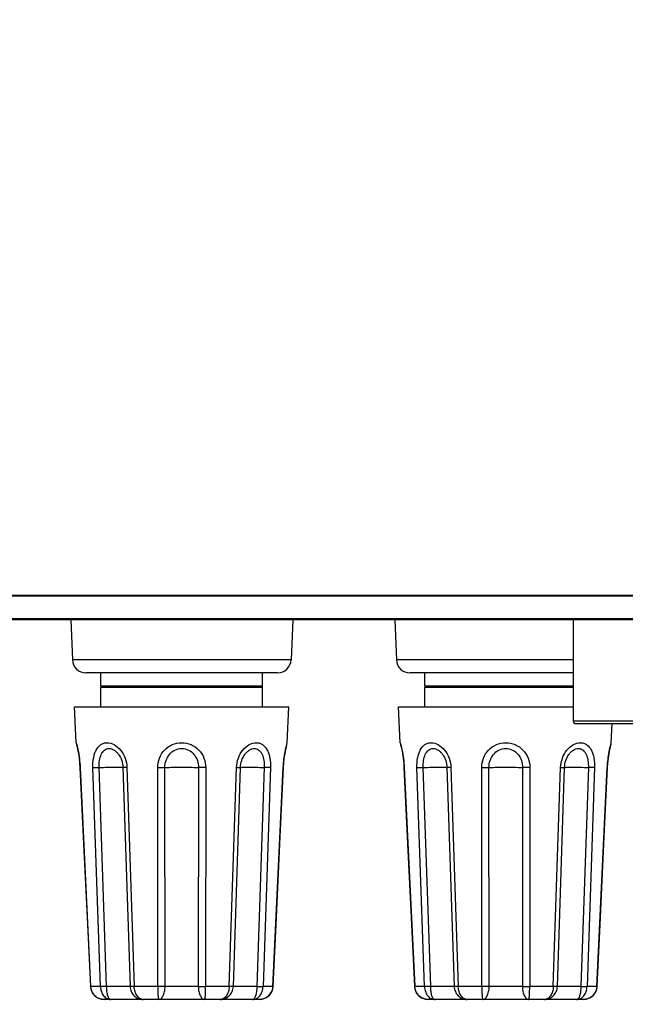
# Model space of a CAD drawing. Header units: inches. Extents: x 0 to 34, y 0 to 22.
# Tile 50 of 136: x 8.9 to 10, y 12.6 to 14.3. Entities that reach past the tile are written whole.
import ezdxf

# ---------------------------------------------------------------- set-up
doc = ezdxf.new("R2010")
doc.units = ezdxf.units.IN
doc.header["$LTSCALE"] = 1.87
doc.header["$MEASUREMENT"] = 0
doc.layers.get('0').update_dxf_attribs({"linetype": 'CONTINUOUS'})
doc.layers.add('02___PRT_ALL_AXES', color=7, linetype='CONTINUOUS')
doc.layers.add('DIMENSIONS', color=7, linetype='CONTINUOUS')
doc.styles.get("Standard").update_dxf_attribs({"font": 'txt', "width": 0.8})
doc.dimstyles.new('DIMSTYLE_1', dxfattribs={"dimtxt": 0.125, "dimasz": 0.18, "dimexe": 0.125, "dimexo": 0.0625, "dimgap": 0.0625, "dimtad": 0, "dimtih": 1, "dimtoh": 1, "dimdec": 3, "dimlfac": 1.333333, "dimzin": 4, "dimdsep": 46, "dimtxsty": 'STANDARD', "dimblk": '_FILLED', "dimblk1": '_FILLED', "dimblk2": '_FILLED', "dimcen": 0.09, "dimadec": 0, "dimazin": 0, "dimtp": 0.001, "dimtm": 0.001, "dimtfac": 1, "dimtdec": 3, "dimtofl": 0, "dimtmove": 0, "dimatfit": 3, "dimldrblk": '_FILLED', "dimfxl": 1, "dimtolj": 1, "dimtzin": 4, "dimarcsym": 0})

# ---------------------------------------------------------------- blocks, each defined once
blk = doc.blocks.new('_FILLED')
at = {"color": 0, "linetype": 'BYBLOCK'}
blk.add_solid([(0, 0), (-1, 0.1736), (-1, -0.1736)], dxfattribs=at)
blk = doc.blocks.new('*D2')
at = {"layer": 'DIMENSIONS', "color": 2, "linetype": 'CONTINUOUS'}
for p, q in [((5.8042, 13.4669), (5.8042, 11.6977)), ((14.8041, 13.4669), (14.8041, 11.6977)), ((5.8042, 11.8227), (9.5292, 11.8227)), ((14.8041, 11.8227), (11.0792, 11.8227))]:
    blk.add_line(p, q, dxfattribs=at)
at = {"layer": 'DIMENSIONS', "color": 2, "linetype": 'CONTINUOUS', "xscale": 0.18, "yscale": 0.18, "zscale": 0.18, "rotation": 180}
blk.add_blockref('_FILLED', (5.8042, 11.8227), dxfattribs=at)
at = {"layer": 'DIMENSIONS', "color": 2, "linetype": 'CONTINUOUS', "xscale": 0.18, "yscale": 0.18, "zscale": 0.18}
blk.add_blockref('_FILLED', (14.8041, 11.8227), dxfattribs=at)
at = {"layer": 'DIMENSIONS', "color": 2, "linetype": 'CONTINUOUS', "insert": (10.3042, 11.8852), "char_height": 0.125, "width": 1.425, "attachment_point": 2, "line_spacing_factor": 0.9}
blk.add_mtext('12.000{\\Ftxt.shx;\\W1.000000;\\H0.125000; }[304.8]', dxfattribs=at)
blk = doc.blocks.new('*D6')
at = {"layer": 'DIMENSIONS', "color": 2, "linetype": 'CONTINUOUS'}
for p, q in [((14.0667, 20.0346), (3.4292, 20.0346)), ((3.5542, 20.0346), (3.5542, 16.9028)), ((3.5542, 12.5727), (3.5542, 16.6528)), ((8.5529, 12.5727), (3.4292, 12.5727))]:
    blk.add_line(p, q, dxfattribs=at)
at = {"layer": 'DIMENSIONS', "color": 2, "linetype": 'CONTINUOUS', "xscale": 0.18, "yscale": 0.18, "zscale": 0.18}
for p, rotation in [((3.5542, 20.0346), 90), ((3.5542, 12.5727), 270)]:
    blk.add_blockref('_FILLED', p, dxfattribs=dict(at, rotation=rotation))
at = {"layer": 'DIMENSIONS', "color": 2, "linetype": 'CONTINUOUS', "insert": (3.5542, 16.8403), "char_height": 0.125, "width": 1.625, "attachment_point": 2, "line_spacing_factor": 0.9}
blk.add_mtext('(9.949{\\Ftxt.shx;\\W1.000000;\\H0.125000; }[252.71])', dxfattribs=at)

msp = doc.modelspace()

# ---------------------------------------------------------------- linework, layer by layer
at = {"color": 7, "linetype": 'CONTINUOUS'}
for p, q in [((6.10417, 13.27431), (14.50417, 13.27431)), ((6.10417, 13.27326), (14.50417, 13.27326)), ((14.50417, 13.2337), (6.10417, 13.2337)), ((14.50417, 13.23325), (6.10418, 13.23325)), ((6.20917, 13.23218), (14.39917, 13.23218)), ((9.02482, 13.23218), (9.02756, 13.1623)), ((9.41003, 13.23218), (9.40729, 13.1623)), ((9.58732, 13.23218), (9.59006, 13.1623)), ((9.89694, 13.23218), (9.89694, 13.05616)), ((9.40729, 13.1623), (9.02756, 13.1623)), ((9.89694, 13.1623), (9.59006, 13.1623)), ((9.38369, 13.13961), (9.05116, 13.13961)), ((9.89694, 13.13961), (9.61366, 13.13961)), ((9.89694, 13.05616), (10.1804, 13.05616)), ((9.90137, 13.05173), (10.17597, 13.05173)), ((9.03429, 13.01848), (9.03566, 13.01312)), ((9.03472, 13.01553), (9.03496, 13.01457)), ((9.03569, 13.01155), (9.03674, 13.0068)), ((9.03674, 13.0068), (9.03802, 13.00009)), ((9.03685, 13.00627), (9.03745, 13.00307)), ((9.39674, 12.9996), (9.398, 13.00627)), ((9.3974, 13.00307), (9.39811, 13.0068)), ((9.398, 13.00627), (9.3991, 13.01131)), ((9.39811, 13.0068), (9.39916, 13.01155)), ((9.39904, 13.01253), (9.40056, 13.01848)), ((9.3991, 13.01131), (9.39988, 13.01457)), ((9.39988, 13.01457), (9.40012, 13.01553)), ((9.59679, 13.01848), (9.59816, 13.01312)), ((9.59722, 13.01553), (9.59746, 13.01457)), ((9.59819, 13.01155), (9.59924, 13.0068)), ((9.59924, 13.0068), (9.60052, 13.00009)), ((9.59935, 13.00627), (9.59995, 13.00307)), ((9.95924, 12.9996), (9.9605, 13.00627)), ((9.9599, 13.00307), (9.96061, 13.0068)), ((9.9605, 13.00627), (9.9616, 13.01131)), ((9.96061, 13.0068), (9.96166, 13.01155)), ((9.96154, 13.01253), (9.96306, 13.01848)), ((9.9616, 13.01131), (9.96238, 13.01457)), ((9.96238, 13.01457), (9.96262, 13.01553)), ((9.03802, 13.00009), (9.03927, 12.99194)), ((9.03927, 12.99194), (9.04026, 12.98281)), ((9.03928, 12.99179), (9.03931, 12.99161)), ((9.03931, 12.99161), (9.04027, 12.98272)), ((9.39457, 12.98272), (9.39553, 12.99161)), ((9.39553, 12.99161), (9.39674, 12.9996)), ((9.39605, 12.99503), (9.39679, 12.99988)), ((9.60052, 13.00009), (9.60177, 12.99194)), ((9.60178, 12.99179), (9.60181, 12.99161)), ((9.60181, 12.99161), (9.60277, 12.98272)), ((9.95707, 12.98272), (9.95803, 12.99161)), ((9.95803, 12.99161), (9.95924, 12.9996)), ((9.95855, 12.99503), (9.95929, 12.99988)), ((9.04026, 12.98281), (9.04076, 12.97532)), ((9.04116, 12.97534), (9.04076, 12.97532)), ((9.04076, 12.97532), (9.04705, 12.84314)), ((9.04116, 12.97534), (9.05934, 12.5952)), ((9.06329, 12.97534), (9.07409, 12.97548)), ((9.07627, 12.5952), (9.06329, 12.97534)), ((9.0871, 12.59543), (9.07409, 12.97548)), ((9.11537, 12.97548), (9.12781, 12.59543)), ((9.12228, 12.97534), (9.11537, 12.97548)), ((9.12228, 12.97534), (9.13501, 12.5952)), ((9.17572, 12.97534), (9.18823, 12.97548)), ((9.17589, 12.5952), (9.17572, 12.97534)), ((9.18863, 12.59543), (9.18823, 12.97548)), ((9.24661, 12.97548), (9.24621, 12.59543)), ((9.25913, 12.97534), (9.24661, 12.97548)), ((9.25913, 12.97534), (9.25895, 12.5952)), ((9.29984, 12.5952), (9.31257, 12.97534)), ((9.30703, 12.59543), (9.31947, 12.97548)), ((9.31257, 12.97534), (9.31947, 12.97548)), ((9.36075, 12.97548), (9.34775, 12.59543)), ((9.37155, 12.97534), (9.35857, 12.5952)), ((9.37155, 12.97534), (9.36075, 12.97548)), ((9.37551, 12.5952), (9.39369, 12.97534)), ((9.3878, 12.84314), (9.39408, 12.97532)), ((9.39369, 12.97534), (9.39408, 12.97532)), ((9.39408, 12.97532), (9.39457, 12.98272)), ((9.60366, 12.97534), (9.60326, 12.97532)), ((9.60326, 12.97532), (9.60955, 12.84314)), ((9.60366, 12.97534), (9.62184, 12.5952)), ((9.62579, 12.97534), (9.63659, 12.97548)), ((9.63877, 12.5952), (9.62579, 12.97534)), ((9.6496, 12.59543), (9.63659, 12.97548)), ((9.68478, 12.97534), (9.67787, 12.97548)), ((9.67787, 12.97548), (9.69031, 12.59543)), ((9.68478, 12.97534), (9.69751, 12.5952)), ((9.73822, 12.97534), (9.75073, 12.97548)), ((9.73839, 12.5952), (9.73822, 12.97534)), ((9.75113, 12.59543), (9.75073, 12.97548)), ((9.80911, 12.97548), (9.80871, 12.59543)), ((9.82163, 12.97534), (9.80911, 12.97548)), ((9.82163, 12.97534), (9.82145, 12.5952)), ((9.86234, 12.5952), (9.87507, 12.97534)), ((9.86953, 12.59543), (9.88197, 12.97548)), ((9.87507, 12.97534), (9.88197, 12.97548)), ((9.92325, 12.97548), (9.91025, 12.59543)), ((9.93405, 12.97534), (9.92107, 12.5952)), ((9.93405, 12.97534), (9.92325, 12.97548)), ((9.93801, 12.5952), (9.95619, 12.97534)), ((9.9503, 12.84314), (9.95658, 12.97532)), ((9.95619, 12.97534), (9.95658, 12.97532)), ((9.95658, 12.97532), (9.95707, 12.98272)), ((9.04705, 12.84314), (9.05314, 12.71503)), ((9.3817, 12.71503), (9.3878, 12.84314)), ((9.60955, 12.84314), (9.61564, 12.71503)), ((9.9442, 12.71503), (9.9503, 12.84314)), ((9.05314, 12.71503), (9.05886, 12.59513)), ((9.37599, 12.59527), (9.3817, 12.71503)), ((9.61564, 12.71503), (9.62136, 12.59513)), ((9.93849, 12.59527), (9.9442, 12.71503)), ((9.05933, 12.59529), (9.05885, 12.59527)), ((9.05934, 12.5952), (9.05886, 12.59514)), ((9.05886, 12.59514), (9.05943, 12.59108)), ((9.07627, 12.5952), (9.05934, 12.5952)), ((9.0871, 12.59543), (9.07627, 12.59529)), ((9.0871, 12.5952), (9.07627, 12.5952)), ((9.0871, 12.5952), (9.0871, 12.59543)), ((9.135, 12.59529), (9.12781, 12.59543)), ((9.13501, 12.5952), (9.12782, 12.5952)), ((9.17589, 12.5952), (9.13501, 12.5952)), ((9.18863, 12.59543), (9.17589, 12.59529)), ((9.18863, 12.5952), (9.17589, 12.5952)), ((9.24621, 12.59543), (9.25895, 12.59529)), ((9.24621, 12.5952), (9.25895, 12.59524)), ((9.29984, 12.5952), (9.25895, 12.5952)), ((9.30703, 12.59543), (9.29984, 12.59529)), ((9.30703, 12.5952), (9.29984, 12.5952)), ((9.34775, 12.59543), (9.34774, 12.5952)), ((9.34775, 12.59543), (9.35858, 12.59529)), ((9.37551, 12.5952), (9.35857, 12.5952)), ((9.37599, 12.59527), (9.37551, 12.59529)), ((9.37599, 12.59514), (9.37551, 12.5952)), ((9.62183, 12.59529), (9.62135, 12.59527)), ((9.62184, 12.5952), (9.62136, 12.59514)), ((9.62136, 12.59514), (9.62193, 12.59108)), ((9.63877, 12.5952), (9.62184, 12.5952)), ((9.6496, 12.59543), (9.63877, 12.59529)), ((9.6496, 12.5952), (9.63877, 12.5952)), ((9.6496, 12.5952), (9.6496, 12.59543)), ((9.6975, 12.59529), (9.69031, 12.59543)), ((9.69751, 12.5952), (9.69032, 12.5952)), ((9.73839, 12.5952), (9.69751, 12.5952)), ((9.75113, 12.59543), (9.73839, 12.59529)), ((9.75113, 12.5952), (9.73839, 12.5952)), ((9.80871, 12.59543), (9.82145, 12.59529)), ((9.80871, 12.5952), (9.82145, 12.59524)), ((9.86234, 12.5952), (9.82145, 12.5952)), ((9.86953, 12.59543), (9.86234, 12.59529)), ((9.86953, 12.5952), (9.86234, 12.5952)), ((9.91025, 12.59543), (9.91024, 12.5952)), ((9.91025, 12.59543), (9.92108, 12.59529)), ((9.93801, 12.5952), (9.92107, 12.5952)), ((9.93849, 12.59527), (9.93801, 12.59529)), ((9.93849, 12.59514), (9.93801, 12.5952)), ((9.05943, 12.59108), (9.06181, 12.58498)), ((9.06181, 12.58498), (9.06562, 12.58003)), ((9.06562, 12.58003), (9.0659, 12.57967)), ((9.0659, 12.57967), (9.07141, 12.57564)), ((9.36343, 12.57564), (9.36895, 12.57967)), ((9.36887, 12.57962), (9.37294, 12.58482)), ((9.36895, 12.57967), (9.37304, 12.58498)), ((9.37294, 12.58482), (9.37419, 12.58795)), ((9.62193, 12.59108), (9.62431, 12.58498)), ((9.62431, 12.58498), (9.62812, 12.58003)), ((9.62812, 12.58003), (9.6284, 12.57967)), ((9.6284, 12.57967), (9.63391, 12.57564)), ((9.92593, 12.57564), (9.93145, 12.57967)), ((9.93137, 12.57962), (9.93544, 12.58482)), ((9.93145, 12.57967), (9.93554, 12.58498)), ((9.93544, 12.58482), (9.93669, 12.58795)), ((9.07141, 12.57564), (9.078, 12.57323)), ((9.078, 12.57323), (9.08319, 12.57268)), ((9.35157, 12.57268), (9.08319, 12.57268)), ((9.35158, 12.57268), (9.35684, 12.57323)), ((9.35158, 12.57268), (9.35666, 12.57319)), ((9.35684, 12.57323), (9.36343, 12.57564)), ((9.63391, 12.57564), (9.63737, 12.57437)), ((9.63737, 12.57437), (9.6405, 12.57323)), ((9.6405, 12.57323), (9.64569, 12.57268)), ((9.91407, 12.57268), (9.64569, 12.57268)), ((9.91408, 12.57268), (9.91934, 12.57323)), ((9.91408, 12.57268), (9.91916, 12.57319)), ((9.91934, 12.57323), (9.92593, 12.57564))]:
    msp.add_line(p, q, dxfattribs=at)
for points in [[(9.03429, 13.01848), (9.03433, 13.01783), (9.03472, 13.01553)], [(9.03496, 13.01457), (9.03574, 13.01131), (9.03616, 13.00939)], [(9.40012, 13.01553), (9.40051, 13.01783), (9.40056, 13.01848)], [(9.59679, 13.01848), (9.59683, 13.01783), (9.59722, 13.01553)], [(9.59746, 13.01457), (9.59824, 13.01131), (9.59866, 13.00939)], [(9.96262, 13.01553), (9.96301, 13.01783), (9.96306, 13.01848)], [(9.03805, 12.99988), (9.0381, 12.9996), (9.03879, 12.99503)], [(9.60055, 12.99988), (9.6006, 12.9996), (9.60129, 12.99503)], [(9.60177, 12.99194), (9.60276, 12.98281), (9.60326, 12.97532)], [(9.37304, 12.58498), (9.37542, 12.59108), (9.37599, 12.59514)], [(9.93554, 12.58498), (9.93792, 12.59108), (9.93849, 12.59514)], [(9.35666, 12.57319), (9.36327, 12.57555), (9.36334, 12.5756)], [(9.91916, 12.57319), (9.92577, 12.57555), (9.92584, 12.5756)]]:
    msp.add_lwpolyline(points, dxfattribs=at)
for centre, radius, start, end in [((9.05116, 13.16323), 0.02362, 182.24574, 270), ((9.38369, 13.16323), 0.02362, 270, 357.75426), ((9.61366, 13.16323), 0.02362, 182.24574, 270), ((9.90137, 13.05616), 0.00443, 180, 270.00003), ((9.1573, 12.59652), 0.0295, 182.11389, 182.55559), ((9.15836, 12.59592), 0.03027, 358.64131, 359.07153), ((9.2762, 12.5959), 0.02999, 180.89427, 181.32722), ((9.28383, 12.59627), 0.02322, 357.35641, 357.91766), ((9.7198, 12.59652), 0.0295, 182.11389, 182.55559), ((9.72086, 12.59592), 0.03027, 358.64131, 359.07153), ((9.8387, 12.5959), 0.02999, 180.89427, 181.32722), ((9.84633, 12.59627), 0.02322, 357.35641, 357.91766)]:
    msp.add_arc(centre, radius, start, end, dxfattribs=at)
for points, knots in [([(9.03566, 13.01312), (9.03622, 13.01083), (9.03902, 12.9984), (9.04067, 12.9857), (9.04116, 12.97534)], [0, 0, 0, 0, 0.1851149, 1, 1, 1, 1]), ([(9.06329, 12.97534), (9.06311, 12.98079), (9.06357, 12.98887), (9.06603, 12.99898), (9.06942, 13.00737), (9.07484, 13.01434), (9.08212, 13.01792), (9.09021, 13.01909), (9.1012, 13.01561), (9.11216, 13.00579), (9.11998, 12.9918), (9.12209, 12.98088), (9.12228, 12.97534)], [0, 0, 0, 0, 0.1425009, 0.2089772, 0.2706348, 0.3786994, 0.4286864, 0.4790447, 0.5886469, 0.7156222, 0.8551607, 1, 1, 1, 1]), ([(9.07409, 12.97548), (9.07396, 12.9795), (9.07433, 12.9872), (9.07665, 12.99635), (9.08001, 13.00232), (9.08314, 13.0057), (9.08698, 13.00788), (9.09294, 13.00887), (9.09919, 13.00658), (9.10444, 13.00237), (9.1094, 12.99658), (9.11385, 12.98757), (9.11524, 12.97955), (9.11537, 12.97548)], [0, 0, 0, 0, 0.1414702, 0.2705387, 0.3281716, 0.3811113, 0.4309853, 0.4807307, 0.5895774, 0.6515735, 0.7175159, 0.8565953, 1, 1, 1, 1]), ([(9.17572, 12.97534), (9.17571, 12.98088), (9.17775, 12.99204), (9.18678, 13.00641), (9.20069, 13.01618), (9.21188, 13.01848), (9.21742, 13.01848)], [0, 0, 0, 0, 0.250757, 0.4998871, 0.749151, 1, 1, 1, 1]), ([(9.18823, 12.97548), (9.18823, 12.97954), (9.18953, 12.98771), (9.19548, 12.99858), (9.20518, 13.00641), (9.21337, 13.00835), (9.21742, 13.00835)], [0, 0, 0, 0, 0.2510559, 0.5005061, 0.7496255, 1, 1, 1, 1]), ([(9.21742, 13.01848), (9.22297, 13.01848), (9.23415, 13.01618), (9.24807, 13.00641), (9.25709, 12.99204), (9.25913, 12.98088), (9.25913, 12.97534)], [0, 0, 0, 0, 0.2508589, 0.5001628, 0.749276, 1, 1, 1, 1]), ([(9.21742, 13.00835), (9.22147, 13.00835), (9.22967, 13.00641), (9.23936, 12.99858), (9.24532, 12.98771), (9.24662, 12.97954), (9.24661, 12.97548)], [0, 0, 0, 0, 0.2503843, 0.4995426, 0.7489733, 1, 1, 1, 1]), ([(9.31257, 12.97534), (9.31275, 12.98088), (9.31487, 12.9918), (9.32269, 13.00579), (9.33365, 13.01561), (9.34463, 13.01909), (9.35272, 13.01792), (9.36001, 13.01434), (9.36542, 13.00737), (9.36881, 12.99898), (9.37127, 12.98887), (9.37174, 12.98079), (9.37155, 12.97534)], [0, 0, 0, 0, 0.1448615, 0.2843756, 0.4113442, 0.5209489, 0.5713073, 0.6212928, 0.729363, 0.7910299, 0.8575208, 1, 1, 1, 1]), ([(9.31947, 12.97548), (9.3196, 12.97955), (9.321, 12.98757), (9.32544, 12.99658), (9.33041, 13.00237), (9.33565, 13.00658), (9.34191, 13.00887), (9.34787, 13.00788), (9.3517, 13.0057), (9.35484, 13.00232), (9.35819, 12.99635), (9.36052, 12.9872), (9.36089, 12.9795), (9.36075, 12.97548)], [0, 0, 0, 0, 0.1434248, 0.2824815, 0.348417, 0.4104121, 0.5192619, 0.5690074, 0.6188796, 0.67182, 0.7294588, 0.8585496, 1, 1, 1, 1]), ([(9.39369, 12.97534), (9.39386, 12.97902), (9.39482, 12.99153), (9.39697, 13.00392), (9.39904, 13.01253)], [0, 0, 0, 0, 0.2941581, 1, 1, 1, 1]), ([(9.59816, 13.01312), (9.59872, 13.01083), (9.60152, 12.9984), (9.60317, 12.9857), (9.60366, 12.97534)], [0, 0, 0, 0, 0.1851149, 1, 1, 1, 1]), ([(9.62579, 12.97534), (9.62561, 12.98079), (9.62607, 12.98887), (9.62853, 12.99898), (9.63192, 13.00737), (9.63734, 13.01434), (9.64462, 13.01792), (9.65271, 13.01909), (9.6637, 13.01561), (9.67466, 13.00579), (9.68248, 12.9918), (9.68459, 12.98088), (9.68478, 12.97534)], [0, 0, 0, 0, 0.1425009, 0.2089772, 0.2706348, 0.3786994, 0.4286864, 0.4790447, 0.5886469, 0.7156222, 0.8551607, 1, 1, 1, 1]), ([(9.63659, 12.97548), (9.63646, 12.9795), (9.63683, 12.9872), (9.63915, 12.99635), (9.64251, 13.00232), (9.64564, 13.0057), (9.64948, 13.00788), (9.65544, 13.00887), (9.66169, 13.00658), (9.66694, 13.00237), (9.6719, 12.99658), (9.67635, 12.98757), (9.67774, 12.97955), (9.67787, 12.97548)], [0, 0, 0, 0, 0.1414702, 0.2705387, 0.3281716, 0.3811113, 0.4309853, 0.4807307, 0.5895774, 0.6515735, 0.7175159, 0.8565953, 1, 1, 1, 1]), ([(9.73822, 12.97534), (9.73821, 12.98088), (9.74025, 12.99204), (9.74928, 13.00641), (9.76319, 13.01618), (9.77438, 13.01848), (9.77992, 13.01848)], [0, 0, 0, 0, 0.250757, 0.4998871, 0.749151, 1, 1, 1, 1]), ([(9.75073, 12.97548), (9.75073, 12.97954), (9.75203, 12.98771), (9.75798, 12.99858), (9.76768, 13.00641), (9.77587, 13.00835), (9.77992, 13.00835)], [0, 0, 0, 0, 0.2510559, 0.5005061, 0.7496255, 1, 1, 1, 1]), ([(9.77992, 13.01848), (9.78547, 13.01848), (9.79665, 13.01618), (9.81057, 13.00641), (9.81959, 12.99204), (9.82163, 12.98088), (9.82163, 12.97534)], [0, 0, 0, 0, 0.2508589, 0.5001628, 0.749276, 1, 1, 1, 1]), ([(9.77992, 13.00835), (9.78397, 13.00835), (9.79217, 13.00641), (9.80186, 12.99858), (9.80782, 12.98771), (9.80912, 12.97954), (9.80911, 12.97548)], [0, 0, 0, 0, 0.2503843, 0.4995426, 0.7489733, 1, 1, 1, 1]), ([(9.87507, 12.97534), (9.87525, 12.98088), (9.87737, 12.9918), (9.88519, 13.00579), (9.89615, 13.01561), (9.90713, 13.01909), (9.91522, 13.01792), (9.92251, 13.01434), (9.92792, 13.00737), (9.93131, 12.99898), (9.93377, 12.98887), (9.93424, 12.98079), (9.93405, 12.97534)], [0, 0, 0, 0, 0.1448615, 0.2843756, 0.4113442, 0.5209489, 0.5713073, 0.6212928, 0.729363, 0.7910299, 0.8575208, 1, 1, 1, 1]), ([(9.88197, 12.97548), (9.8821, 12.97955), (9.8835, 12.98757), (9.88794, 12.99658), (9.89291, 13.00237), (9.89815, 13.00658), (9.90441, 13.00887), (9.91037, 13.00788), (9.9142, 13.0057), (9.91734, 13.00232), (9.92069, 12.99635), (9.92302, 12.9872), (9.92339, 12.9795), (9.92325, 12.97548)], [0, 0, 0, 0, 0.1434248, 0.2824815, 0.348417, 0.4104121, 0.5192619, 0.5690074, 0.6188796, 0.67182, 0.7294588, 0.8585496, 1, 1, 1, 1]), ([(9.95619, 12.97534), (9.95636, 12.97902), (9.95732, 12.99153), (9.95947, 13.00392), (9.96154, 13.01253)], [0, 0, 0, 0, 0.2941581, 1, 1, 1, 1]), ([(9.07409, 12.97548), (9.0791, 12.97563), (9.08636, 12.9758), (9.09561, 12.97593), (9.10156, 12.97596), (9.10659, 12.97593), (9.11056, 12.97586), (9.11337, 12.97572), (9.11486, 12.97561), (9.11537, 12.97548)], [0, 0, 0, 0, 0.3637191, 0.5272728, 0.6724983, 0.7953743, 0.8925291, 0.9613251, 1, 1, 1, 1]), ([(9.31947, 12.97548), (9.31999, 12.97561), (9.32147, 12.97572), (9.32428, 12.97586), (9.32826, 12.97593), (9.33329, 12.97596), (9.33923, 12.97593), (9.34849, 12.9758), (9.35575, 12.97563), (9.36075, 12.97548)], [0, 0, 0, 0, 0.0386749, 0.1074709, 0.2046257, 0.3275017, 0.4727272, 0.6362809, 1, 1, 1, 1]), ([(9.63659, 12.97548), (9.6416, 12.97563), (9.64886, 12.9758), (9.65811, 12.97593), (9.66406, 12.97596), (9.66909, 12.97593), (9.67306, 12.97586), (9.67587, 12.97572), (9.67736, 12.97561), (9.67787, 12.97548)], [0, 0, 0, 0, 0.3637191, 0.5272728, 0.6724983, 0.7953743, 0.8925291, 0.9613251, 1, 1, 1, 1]), ([(9.88197, 12.97548), (9.88249, 12.97561), (9.88397, 12.97572), (9.88678, 12.97586), (9.89076, 12.97593), (9.89579, 12.97596), (9.90173, 12.97593), (9.91099, 12.9758), (9.91825, 12.97563), (9.92325, 12.97548)], [0, 0, 0, 0, 0.0386749, 0.1074709, 0.2046257, 0.3275017, 0.4727272, 0.6362809, 1, 1, 1, 1]), ([(9.08319, 12.57268), (9.0802, 12.57269), (9.07416, 12.57384), (9.06639, 12.57876), (9.06096, 12.5862), (9.05948, 12.5922), (9.05934, 12.5952)], [0, 0, 0, 0, 0.2494153, 0.4993153, 0.7495798, 1, 1, 1, 1]), ([(9.07627, 12.5952), (9.07638, 12.59223), (9.0774, 12.58648), (9.08135, 12.57905), (9.08732, 12.57391), (9.09227, 12.57268), (9.09463, 12.57268)], [0, 0, 0, 0, 0.2795346, 0.5406148, 0.7777315, 1, 1, 1, 1]), ([(9.12781, 12.59543), (9.12727, 12.59537), (9.12579, 12.59531), (9.12298, 12.59524), (9.11904, 12.59521), (9.11188, 12.59519), (9.10111, 12.59525), (9.09202, 12.59536), (9.0871, 12.59543)], [0, 0, 0, 0, 0.0398536, 0.1094338, 0.2069306, 0.3297483, 0.6375622, 1, 1, 1, 1]), ([(9.09463, 12.57268), (9.09408, 12.57268), (9.09288, 12.57302), (9.09139, 12.57442), (9.09013, 12.57652), (9.08908, 12.57931), (9.08824, 12.58269), (9.08739, 12.58803), (9.08714, 12.59228), (9.0871, 12.5952)], [0, 0, 0, 0, 0.0651997, 0.141575, 0.2375427, 0.3556384, 0.494827, 0.6518985, 1, 1, 1, 1]), ([(9.12782, 12.5952), (9.12795, 12.59221), (9.12936, 12.58625), (9.1345, 12.57881), (9.14188, 12.57385), (9.14766, 12.57268), (9.15049, 12.57268)], [0, 0, 0, 0, 0.2565406, 0.5099697, 0.7579132, 1, 1, 1, 1]), ([(9.15049, 12.57268), (9.14854, 12.57268), (9.14427, 12.5741), (9.13936, 12.57926), (9.136, 12.58658), (9.1351, 12.59224), (9.13501, 12.5952)], [0, 0, 0, 0, 0.1969498, 0.428834, 0.7010882, 1, 1, 1, 1]), ([(9.17589, 12.5952), (9.1759, 12.59228), (9.17597, 12.58693), (9.17623, 12.58064), (9.1766, 12.57663), (9.17696, 12.57456), (9.17725, 12.57333), (9.17771, 12.57268), (9.17792, 12.57268)], [0, 0, 0, 0, 0.3831234, 0.7023571, 0.8237126, 0.9142344, 0.9720168, 1, 1, 1, 1]), ([(9.17792, 12.57268), (9.17928, 12.57268), (9.18148, 12.57392), (9.1836, 12.57647), (9.1859, 12.58043), (9.18792, 12.58676), (9.18856, 12.59226), (9.18863, 12.5952)], [0, 0, 0, 0, 0.1538318, 0.2561661, 0.3772993, 0.6680436, 1, 1, 1, 1]), ([(9.24621, 12.59543), (9.23662, 12.59526), (9.21742, 12.59514), (9.19823, 12.59526), (9.18863, 12.59543)], [0, 0, 0, 0, 0.4999893, 1, 1, 1, 1]), ([(9.24621, 12.5952), (9.24628, 12.59227), (9.24692, 12.58676), (9.24895, 12.58043), (9.25125, 12.57647), (9.25337, 12.57392), (9.25556, 12.57268), (9.25692, 12.57268)], [0, 0, 0, 0, 0.3319498, 0.6226828, 0.7438399, 0.8461831, 1, 1, 1, 1]), ([(9.25692, 12.57268), (9.25713, 12.57268), (9.2576, 12.57333), (9.25789, 12.57456), (9.25824, 12.57663), (9.25861, 12.58064), (9.25888, 12.58693), (9.25895, 12.59228), (9.25895, 12.5952)], [0, 0, 0, 0, 0.0279851, 0.0857573, 0.1762878, 0.2976705, 0.616887, 1, 1, 1, 1]), ([(9.28436, 12.57268), (9.28718, 12.57268), (9.29296, 12.57385), (9.30034, 12.57881), (9.30549, 12.58625), (9.30689, 12.59221), (9.30703, 12.5952)], [0, 0, 0, 0, 0.2420873, 0.4900298, 0.7434594, 1, 1, 1, 1]), ([(9.29984, 12.5952), (9.29974, 12.59224), (9.29885, 12.58658), (9.29548, 12.57926), (9.29058, 12.5741), (9.28631, 12.57268), (9.28436, 12.57268)], [0, 0, 0, 0, 0.2989115, 0.5711672, 0.8030511, 1, 1, 1, 1]), ([(9.34775, 12.59543), (9.34283, 12.59536), (9.33373, 12.59525), (9.32297, 12.59519), (9.3158, 12.59521), (9.31187, 12.59524), (9.30906, 12.59531), (9.30757, 12.59537), (9.30703, 12.59543)], [0, 0, 0, 0, 0.3624118, 0.6702303, 0.7930517, 0.8905534, 0.9601397, 1, 1, 1, 1]), ([(9.34022, 12.57268), (9.34258, 12.57268), (9.34753, 12.57391), (9.3535, 12.57905), (9.35744, 12.58648), (9.35847, 12.59223), (9.35857, 12.5952)], [0, 0, 0, 0, 0.2222483, 0.4594063, 0.7204715, 1, 1, 1, 1]), ([(9.34774, 12.5952), (9.34771, 12.59228), (9.34746, 12.58803), (9.3466, 12.58269), (9.34576, 12.57931), (9.34471, 12.57652), (9.34345, 12.57442), (9.34197, 12.57302), (9.34076, 12.57268), (9.34022, 12.57268)], [0, 0, 0, 0, 0.3480943, 0.5051463, 0.6443437, 0.76246, 0.8584369, 0.9348168, 1, 1, 1, 1]), ([(9.34774, 12.5952), (9.34883, 12.59518), (9.35244, 12.59512), (9.35605, 12.59509), (9.35857, 12.59524)], [0, 0, 0, 0, 0.3006246, 1, 1, 1, 1]), ([(9.37551, 12.5952), (9.37536, 12.5922), (9.37388, 12.58618), (9.36843, 12.57873), (9.36063, 12.57382), (9.35458, 12.57268), (9.35158, 12.57268)], [0, 0, 0, 0, 0.250422, 0.5006901, 0.7505899, 1, 1, 1, 1]), ([(9.64569, 12.57268), (9.6427, 12.57269), (9.63666, 12.57384), (9.62889, 12.57876), (9.62346, 12.5862), (9.62198, 12.5922), (9.62184, 12.5952)], [0, 0, 0, 0, 0.2494153, 0.4993153, 0.7495798, 1, 1, 1, 1]), ([(9.63877, 12.5952), (9.63888, 12.59223), (9.6399, 12.58648), (9.64385, 12.57905), (9.64982, 12.57391), (9.65477, 12.57268), (9.65713, 12.57268)], [0, 0, 0, 0, 0.2795346, 0.5406148, 0.7777315, 1, 1, 1, 1]), ([(9.69031, 12.59543), (9.68977, 12.59537), (9.68829, 12.59531), (9.68548, 12.59524), (9.68154, 12.59521), (9.67438, 12.59519), (9.66361, 12.59525), (9.65452, 12.59536), (9.6496, 12.59543)], [0, 0, 0, 0, 0.0398536, 0.1094338, 0.2069306, 0.3297483, 0.6375622, 1, 1, 1, 1]), ([(9.65713, 12.57268), (9.65658, 12.57268), (9.65538, 12.57302), (9.65389, 12.57442), (9.65263, 12.57652), (9.65158, 12.57931), (9.65074, 12.58269), (9.64989, 12.58803), (9.64964, 12.59228), (9.6496, 12.5952)], [0, 0, 0, 0, 0.0651997, 0.141575, 0.2375427, 0.3556384, 0.494827, 0.6518985, 1, 1, 1, 1]), ([(9.69032, 12.5952), (9.69045, 12.59221), (9.69186, 12.58625), (9.697, 12.57881), (9.70438, 12.57385), (9.71016, 12.57268), (9.71299, 12.57268)], [0, 0, 0, 0, 0.2565406, 0.5099697, 0.7579132, 1, 1, 1, 1]), ([(9.71299, 12.57268), (9.71104, 12.57268), (9.70677, 12.5741), (9.70186, 12.57926), (9.6985, 12.58658), (9.6976, 12.59224), (9.69751, 12.5952)], [0, 0, 0, 0, 0.1969498, 0.428834, 0.7010882, 1, 1, 1, 1]), ([(9.73839, 12.5952), (9.7384, 12.59228), (9.73847, 12.58693), (9.73873, 12.58064), (9.7391, 12.57663), (9.73946, 12.57456), (9.73975, 12.57333), (9.74021, 12.57268), (9.74042, 12.57268)], [0, 0, 0, 0, 0.3831234, 0.7023571, 0.8237126, 0.9142344, 0.9720168, 1, 1, 1, 1]), ([(9.74042, 12.57268), (9.74178, 12.57268), (9.74398, 12.57392), (9.7461, 12.57647), (9.7484, 12.58043), (9.75042, 12.58676), (9.75106, 12.59226), (9.75113, 12.5952)], [0, 0, 0, 0, 0.1538318, 0.2561661, 0.3772993, 0.6680436, 1, 1, 1, 1]), ([(9.80871, 12.59543), (9.79912, 12.59526), (9.77992, 12.59514), (9.76073, 12.59526), (9.75113, 12.59543)], [0, 0, 0, 0, 0.4999893, 1, 1, 1, 1]), ([(9.80871, 12.5952), (9.80878, 12.59227), (9.80942, 12.58676), (9.81145, 12.58043), (9.81375, 12.57647), (9.81587, 12.57392), (9.81806, 12.57268), (9.81942, 12.57268)], [0, 0, 0, 0, 0.3319498, 0.6226828, 0.7438399, 0.8461831, 1, 1, 1, 1]), ([(9.81942, 12.57268), (9.81963, 12.57268), (9.8201, 12.57333), (9.82039, 12.57456), (9.82074, 12.57663), (9.82111, 12.58064), (9.82138, 12.58693), (9.82145, 12.59228), (9.82145, 12.5952)], [0, 0, 0, 0, 0.0279851, 0.0857573, 0.1762878, 0.2976705, 0.616887, 1, 1, 1, 1]), ([(9.84686, 12.57268), (9.84968, 12.57268), (9.85546, 12.57385), (9.86284, 12.57881), (9.86799, 12.58625), (9.86939, 12.59221), (9.86953, 12.5952)], [0, 0, 0, 0, 0.2420873, 0.4900298, 0.7434594, 1, 1, 1, 1]), ([(9.86234, 12.5952), (9.86224, 12.59224), (9.86135, 12.58658), (9.85798, 12.57926), (9.85308, 12.5741), (9.84881, 12.57268), (9.84686, 12.57268)], [0, 0, 0, 0, 0.2989115, 0.5711672, 0.8030511, 1, 1, 1, 1]), ([(9.91025, 12.59543), (9.90533, 12.59536), (9.89623, 12.59525), (9.88547, 12.59519), (9.8783, 12.59521), (9.87437, 12.59524), (9.87156, 12.59531), (9.87007, 12.59537), (9.86953, 12.59543)], [0, 0, 0, 0, 0.3624118, 0.6702303, 0.7930517, 0.8905534, 0.9601397, 1, 1, 1, 1]), ([(9.90272, 12.57268), (9.90508, 12.57268), (9.91003, 12.57391), (9.916, 12.57905), (9.91994, 12.58648), (9.92097, 12.59223), (9.92107, 12.5952)], [0, 0, 0, 0, 0.2222483, 0.4594063, 0.7204715, 1, 1, 1, 1]), ([(9.91024, 12.5952), (9.91021, 12.59228), (9.90996, 12.58803), (9.9091, 12.58269), (9.90826, 12.57931), (9.90721, 12.57652), (9.90595, 12.57442), (9.90447, 12.57302), (9.90326, 12.57268), (9.90272, 12.57268)], [0, 0, 0, 0, 0.3480943, 0.5051463, 0.6443437, 0.76246, 0.8584369, 0.9348168, 1, 1, 1, 1]), ([(9.91024, 12.5952), (9.91133, 12.59518), (9.91494, 12.59512), (9.91855, 12.59509), (9.92107, 12.59524)], [0, 0, 0, 0, 0.3006246, 1, 1, 1, 1]), ([(9.93801, 12.5952), (9.93786, 12.5922), (9.93638, 12.58618), (9.93093, 12.57873), (9.92313, 12.57382), (9.91708, 12.57268), (9.91408, 12.57268)], [0, 0, 0, 0, 0.250422, 0.5006901, 0.7505899, 1, 1, 1, 1])]:
    msp.add_open_spline(points, degree=3, knots=knots, dxfattribs=at)
for points in [[(9.18823, 12.97548), (9.19796, 12.97584), (9.21742, 12.97607), (9.23689, 12.97584), (9.24661, 12.97548)], [(9.75073, 12.97548), (9.76046, 12.97584), (9.77992, 12.97607), (9.79939, 12.97584), (9.80911, 12.97548)]]:
    msp.add_open_spline(points, degree=3, dxfattribs=at)
at = {"layer": '02___PRT_ALL_AXES', "color": 7, "linetype": 'CONTINUOUS'}
for p, q in [((9.07717, 13.11716), (9.07717, 13.13961)), ((9.35768, 13.11716), (9.35768, 13.13961)), ((9.63967, 13.11716), (9.63967, 13.13961)), ((9.07717, 13.11716), (9.35768, 13.11716)), ((9.07717, 13.1148), (9.35768, 13.1148)), ((9.07717, 13.08055), (9.07717, 13.1148)), ((9.07805, 13.11628), (9.35679, 13.11628)), ((9.07805, 13.11569), (9.35679, 13.11569)), ((9.35768, 13.08055), (9.35768, 13.1148)), ((9.63967, 13.11716), (9.89694, 13.11716)), ((9.63967, 13.1148), (9.89694, 13.1148)), ((9.63967, 13.08055), (9.63967, 13.1148)), ((9.64055, 13.11628), (9.89694, 13.11628)), ((9.64055, 13.11569), (9.89694, 13.11569)), ((9.0314, 13.08055), (9.40345, 13.08055)), ((9.03429, 13.01848), (9.0314, 13.08055)), ((9.40056, 13.01848), (9.40345, 13.08055)), ((9.5939, 13.08055), (9.89694, 13.08055)), ((9.59679, 13.01848), (9.5939, 13.08055)), ((9.96306, 13.01848), (9.96461, 13.05173))]:
    msp.add_line(p, q, dxfattribs=at)
for centre, start, end in [((9.07805, 13.11716), 180, 270), ((9.07805, 13.1148), 90, 180), ((9.35679, 13.11716), 270, 360), ((9.35679, 13.1148), 0, 90), ((9.64055, 13.11716), 180, 270), ((9.64055, 13.1148), 90, 180)]:
    msp.add_arc(centre, 0.000886, start, end, dxfattribs=at)

# ---------------------------------------------------------------- dimensions: what is measured, and where the dimension line sits
at = {"layer": 'DIMENSIONS', "color": 2, "linetype": 'CONTINUOUS'}
dim = msp.add_linear_dim(base=(3.55424, 12.57268), p1=(14.12917, 20.03463), p2=(8.61542, 12.57268), angle=270, text='(<>)', dimstyle='DIMSTYLE_1', dxfattribs=at)
dim.commit()
dim.dimension.update_dxf_attribs({"geometry": '*D6', "text_midpoint": (3.55424, 16.77782), "dimtype": 160})
dim = msp.add_linear_dim(base=(5.80424, 11.82268), p1=(14.80411, 13.52945), p2=(5.80424, 13.52945), angle=180, dimstyle='DIMSTYLE_1', dxfattribs=at)
dim.commit()
dim.dimension.update_dxf_attribs({"geometry": '*D2', "text_midpoint": (10.30417, 11.82268), "dimtype": 160})

doc.saveas('drawing.dxf')
